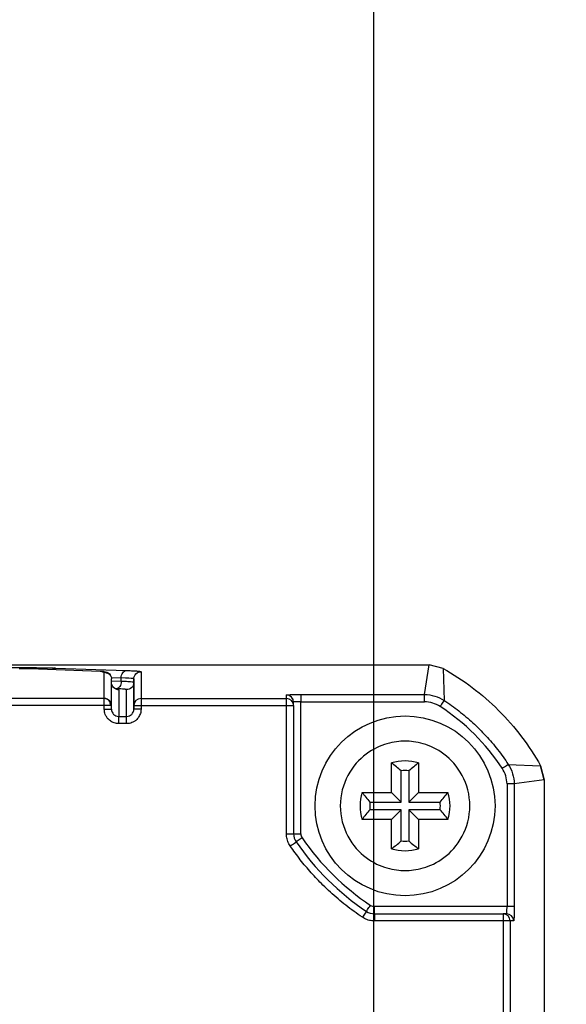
# Model space of a CAD drawing. Header units: millimetres. Extents: x 13 to 546, y 13 to 419.
# Tile 35 of 48: x 444 to 459, y 275 to 302. Entities that reach past the tile are written whole.
import ezdxf

# ---------------------------------------------------------------- set-up
doc = ezdxf.new("R2010")
doc.units = ezdxf.units.MM
doc.header["$LTSCALE"] = 2
doc.linetypes.add('SLD-Solid', pattern=[0])
doc.layers.add('DIMENSIONS', color=140, linetype='SLD-Solid', lineweight=25)
doc.styles.add('SLDTEXTSTYLE0', font='VERDANA.TTF')
doc.dimstyles.new('SLDDIMSTYLE3', dxfattribs={"dimtxt": 4.316016, "dimasz": 6.604, "dimexe": 0, "dimexo": 0.0625, "dimgap": 1.079004, "dimtad": 0, "dimtih": 1, "dimtoh": 1, "dimrnd": 1e-09, "dimzin": 12, "dimdsep": 46, "dimtxsty": 'SLDTEXTSTYLE0', "dimsah": 1, "dimcen": 0.09, "dimadec": 0, "dimazin": 3, "dimtfac": 1, "dimtmove": 0, "dimatfit": 0, "dimfxl": 0, "dimfrac": 2, "dimtolj": 1, "dimtzin": 12, "dimarcsym": 0})

# ---------------------------------------------------------------- blocks, each defined once
blk = doc.blocks.new('_D_11')
at = {"layer": 'DIMENSIONS'}
for p, q in [((415.841, 261.643), (415.841, 310.756)), ((453.472, 261.643), (453.472, 310.756)), ((415.841, 304.406), (403.141, 304.406)), ((428.289, 304.406), (426.839, 304.406)), ((426.839, 304.406), (426.839, 297.546)), ((441.114, 304.406), (442.563, 304.406)), ((442.563, 304.406), (442.563, 297.546)), ((453.472, 304.406), (466.172, 304.406)), ((426.839, 297.546), (428.289, 297.546)), ((442.563, 297.546), (441.114, 297.546))]:
    blk.add_line(p, q, dxfattribs=at)
for points in [[(415.841, 304.406), (409.237, 305.422), (409.237, 303.39)], [(453.472, 304.406), (460.076, 303.39), (460.076, 305.422)]]:
    blk.add_solid(points, dxfattribs=at)
at = {"layer": 'DIMENSIONS', "char_height": 4.2333, "attachment_point": 1, "style": 'SLDTEXTSTYLE0'}
for s, insert in [('37.6', (428.289, 310.749)), ('1.48', (428.289, 302.923))]:
    blk.add_mtext(s, dxfattribs=dict(at, insert=insert))

msp = doc.modelspace()

# ---------------------------------------------------------------- linework, layer by layer
for p, q in [((414.305115, 284.270721), (455.007764, 284.270721)), ((441.75127, 284.192155), (443.634927, 284.192155)), ((445.865095, 284.086627), (443.908665, 284.153354)), ((445.880892, 284.08632), (443.915483, 284.153354)), ((444.624666, 284.178175), (446.593785, 284.111015)), ((445.982073, 283.332572), (445.982132, 284.076995)), ((447.003329, 284.077299), (447.003269, 283.332572)), ((454.883452, 283.44286), (455.007764, 284.270721)), ((455.399899, 284.167952), (455.007764, 284.270721)), ((455.399899, 284.167952), (455.423923, 283.279046)), ((446.174434, 283.91579), (446.452324, 283.906312)), ((446.182073, 283.132683), (446.182132, 283.877106)), ((446.182073, 283.03263), (446.182132, 283.777169)), ((446.182132, 283.777169), (446.182132, 283.877111)), ((446.452324, 283.80637), (446.182132, 283.815586)), ((446.452324, 283.80637), (446.452324, 283.906312)), ((446.7916, 283.881375), (446.803329, 283.877415)), ((446.803329, 283.877415), (446.803269, 283.132688)), ((446.803269, 283.03263), (446.803329, 283.777473)), ((446.803329, 283.777473), (446.803329, 283.877415)), ((446.310861, 283.601667), (446.300054, 283.602036)), ((446.382132, 283.577285), (446.382073, 282.832281)), ((446.603269, 282.832281), (446.603329, 283.57759)), ((445.982073, 283.332572), (423.330838, 283.332572)), ((445.982073, 283.132685), (445.982073, 283.332572)), ((447.003269, 283.332572), (447.003269, 283.132688)), ((447.003269, 283.332572), (451.042956, 283.332572)), ((451.042956, 283.332572), (451.042956, 283.429218)), ((451.242955, 283.132688), (451.242955, 283.229334)), ((451.442955, 283.442861), (454.883452, 283.44286)), ((451.442955, 283.442861), (451.442955, 283.242977)), ((451.442955, 279.568929), (451.442955, 283.242977)), ((451.442955, 283.242977), (454.881065, 283.242977)), ((445.982073, 283.132685), (423.330838, 283.132688)), ((445.982073, 283.03263), (445.982073, 283.132685)), ((445.982073, 283.03263), (446.182073, 283.03263)), ((446.182073, 283.132683), (446.158222, 283.132683)), ((446.182073, 283.03263), (446.182073, 283.132683)), ((446.803269, 283.132688), (446.803269, 283.03263)), ((446.803269, 283.132688), (447.003269, 283.132688)), ((447.003269, 283.03263), (446.803269, 283.03263)), ((447.003269, 283.132688), (447.003269, 283.03263)), ((447.003269, 283.132688), (451.042956, 283.132688)), ((451.042956, 279.568778), (451.042956, 283.132688)), ((451.042956, 283.132688), (451.242955, 283.132688)), ((451.242955, 283.132688), (451.242955, 279.568854)), ((446.382073, 282.832281), (446.603269, 282.832281)), ((446.382073, 282.632397), (446.382073, 282.832281)), ((446.603269, 282.632397), (446.603269, 282.832281)), ((446.603269, 282.632397), (446.382073, 282.632397)), ((453.964395, 280.720281), (453.964395, 281.537705)), ((454.232344, 280.452332), (454.232344, 281.32148)), ((454.446446, 281.32148), (454.446446, 280.452332)), ((454.714395, 281.537705), (454.714395, 280.720281)), ((457.207691, 281.499747), (458.106077, 281.461808)), ((458.20885, 281.069667), (458.106077, 281.461808)), ((458.106077, 281.461808), (458.20885, 281.069667)), ((458.20885, 281.069667), (457.373024, 280.95704)), ((458.20885, 281.069667), (458.20885, 229.964641)), ((457.173142, 280.954664), (457.173142, 277.542972)), ((457.373024, 280.95704), (457.373024, 277.542972)), ((453.146971, 280.720281), (453.964395, 280.720281)), ((453.964395, 280.720281), (454.232344, 280.452332)), ((454.714395, 280.720281), (454.446446, 280.452332)), ((454.714395, 280.720281), (455.531819, 280.720281)), ((453.363196, 280.452332), (454.232344, 280.452332)), ((454.232344, 280.23823), (453.363196, 280.23823)), ((453.964395, 279.970281), (454.232344, 280.23823)), ((454.232344, 279.369083), (454.232344, 280.23823)), ((454.446446, 280.452332), (455.315594, 280.452332)), ((454.714395, 279.970281), (454.446446, 280.23823)), ((455.315594, 280.23823), (454.446446, 280.23823)), ((454.446446, 280.23823), (454.446446, 279.369083)), ((453.964395, 279.970281), (453.146971, 279.970281)), ((453.964395, 279.152857), (453.964395, 279.970281)), ((454.714395, 279.970281), (454.714395, 279.152857)), ((455.531819, 279.970281), (454.714395, 279.970281)), ((451.478076, 279.455727), (451.313239, 279.342462)), ((453.48934, 277.342972), (453.48934, 277.542972)), ((457.173142, 277.542972), (453.48934, 277.542972)), ((457.373025, 277.542972), (457.173143, 277.542972)), ((453.48934, 277.342972), (457.061794, 277.342972)), ((457.061794, 277.342972), (457.061794, 277.142972)), ((457.15937, 277.342972), (457.061794, 277.342972)), ((457.061794, 277.142972), (453.489265, 277.142972)), ((457.061794, 277.142972), (457.061794, 245.1466)), ((457.261675, 277.142972), (457.061794, 277.142972)), ((457.261675, 277.142972), (457.261675, 245.1466)), ((457.359251, 277.142972), (457.261675, 277.142972))]:
    msp.add_line(p, q)
at = {"flags": 128}
for points in [[(451.042956, 283.132688), (451.042956, 283.17087), (451.042956, 283.207647), (451.042956, 283.241667), (451.042956, 283.271678), (451.042956, 283.296577), (451.042956, 283.315447), (451.042956, 283.327594), (451.042956, 283.332572)], [(446.158222, 283.132683), (446.148367, 283.132683), (446.123494, 283.132683), (446.093187, 283.132683), (446.05861, 283.132683), (446.021091, 283.132683), (445.982073, 283.132685)]]:
    msp.add_lwpolyline(points, dxfattribs=at)
msp.add_circle((454.339395, 280.345281), 2.5)
for centre, radius, start, end in [((445.982131, 283.13263), 0.199942, 0.0151251, 90.016642), ((447.003211, 283.13263), 0.199942, 89.9833464, 179.9833438), ((451.043014, 283.229276), 0.199942, 0.0166572, 90.0166474), ((451.043014, 283.13263), 0.199942, 0.0166571, 90.0166079), ((454.339395, 280.345281), 1.25, 72.5423969, 107.4576031), ((454.339395, 280.345281), 0.982051, 83.7419002, 96.2580998), ((454.339395, 280.345281), 1.25, 162.5423969, 197.4576031), ((454.339395, 280.345281), 1.25, 342.5423969, 17.4576031), ((454.339395, 280.345281), 0.982051, 173.7419002, 186.2580998), ((454.339395, 280.345281), 0.982051, 353.7419002, 6.2580998), ((454.339395, 280.345281), 0.982051, 263.7419002, 276.2580998), ((457.340886, 283.484259), 7.313481, 214.4942515, 236.1454114), ((454.339395, 280.345281), 1.25, 252.5423969, 287.4576031), ((457.061735, 277.143031), 0.199941, 359.9830311, 89.9830304), ((457.159311, 277.143031), 0.199941, 359.9830311, 89.983021)]:
    msp.add_arc(centre, radius, start, end)
for points, knots in [([(443.908665, 284.153354), (443.896006, 284.153754), (443.870687, 284.154554), (443.82701, 284.155532), (443.772234, 284.156454), (443.704836, 284.157195), (443.652204, 284.157296), (443.625894, 284.157346)], [0, 0, 0, 0, 0.164899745, 0.329788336, 0.497477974, 0.748795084, 1, 1, 1, 1]), ([(443.634927, 284.192155), (443.671371, 284.192127), (443.744105, 284.192072), (443.852524, 284.191617), (443.959794, 284.19089), (444.065888, 284.189864), (444.192815, 284.188275), (444.336151, 284.185884), (444.490114, 284.182438), (444.579675, 284.179601), (444.624666, 284.178175)], [0, 0, 0, 0, 0.099480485, 0.19853646, 0.297789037, 0.39785567, 0.499338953, 0.666626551, 0.832528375, 1, 1, 1, 1]), ([(443.634932, 284.151561), (443.634932, 284.159921), (443.634932, 284.185001), (443.634932, 284.189293), (443.634932, 284.192155)], [0, 0, 0, 0, 0.3333333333, 1, 1, 1, 1]), ([(444.624666, 284.178175), (444.605787, 284.175304), (444.574675, 284.170571), (444.550355, 284.142905), (444.540792, 284.132027)], [0, 0, 0, 0, 0.606807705, 1, 1, 1, 1]), ([(445.982132, 284.076995), (445.981476, 284.077582), (445.980163, 284.078757), (445.969568, 284.0805), (445.949971, 284.082471), (445.917727, 284.084618), (445.882636, 284.085957), (445.865095, 284.086627)], [0, 0, 0, 0, 0.164900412, 0.329789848, 0.497476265, 0.748791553, 1, 1, 1, 1]), ([(446.167616, 283.95181), (446.160022, 283.964755), (446.145131, 283.99014), (446.087418, 284.024675), (446.012162, 284.053526), (445.949268, 284.066554), (445.918598, 284.072907)], [0, 0, 0, 0, 0.26621451, 0.522042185, 0.7669256, 1, 1, 1, 1]), ([(445.982132, 284.076995), (446.029272, 284.076998), (446.0845, 284.057487), (446.162603, 283.979429), (446.182129, 283.924229), (446.182129, 283.877111)], [0, 0, 0, 0, 0.5, 0.5, 1, 1, 1, 1]), ([(446.452324, 283.906312), (446.452324, 283.953425), (446.466135, 284.009092), (446.521378, 284.089034), (446.56044, 284.109879), (446.593782, 284.111015)], [0, 0, 0, 0, 0.5, 0.5, 1, 1, 1, 1]), ([(446.593785, 284.111015), (446.618951, 284.110118), (446.669177, 284.108326), (446.736341, 284.105393), (446.797055, 284.102296), (446.850729, 284.099015), (446.907476, 284.094835), (446.959198, 284.089694), (446.996579, 284.083551), (447.001072, 284.079389), (447.003329, 284.077299)], [0, 0, 0, 0, 0.0994795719, 0.1985360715, 0.2977896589, 0.39785683, 0.4993392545, 0.6666248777, 0.8325281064, 1, 1, 1, 1]), ([(446.803329, 283.877415), (446.803329, 283.929744), (446.824883, 283.981752), (446.898931, 284.055757), (446.950969, 284.077299), (447.003329, 284.077299)], [0, 0, 0, 0, 0.5, 0.5, 1, 1, 1, 1]), ([(455.399899, 284.167952), (455.955759, 283.85511), (456.479155, 283.460092), (457.398203, 282.541055), (457.793228, 282.017664), (458.106077, 281.461808)], [0, 0, 0, 0, 0.5, 0.5, 1, 1, 1, 1]), ([(446.382132, 283.577285), (446.334989, 283.577285), (446.279759, 283.596793), (446.201649, 283.674849), (446.182121, 283.730049), (446.18212, 283.777169)], [0, 0, 0, 0, 0.5, 0.5, 1, 1, 1, 1]), ([(446.452324, 283.80637), (446.452324, 283.754041), (446.437078, 283.701514), (446.384703, 283.625725), (446.347896, 283.602929), (446.310861, 283.601667)], [0, 0, 0, 0, 0.5, 0.5, 1, 1, 1, 1]), ([(446.79164, 283.78148), (446.788877, 283.782814), (446.78061, 283.786809), (446.717009, 283.793182), (446.609726, 283.80036), (446.504917, 283.804362), (446.452324, 283.80637)], [0, 0, 0, 0, 0.142959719, 0.427878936, 0.712915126, 1, 1, 1, 1]), ([(446.803329, 283.777473), (446.803329, 283.73036), (446.783802, 283.675164), (446.705698, 283.597104), (446.650469, 283.577589), (446.603329, 283.57759)], [0, 0, 0, 0, 0.5, 0.5, 1, 1, 1, 1]), ([(446.603329, 283.57759), (446.602398, 283.57867), (446.600523, 283.580845), (446.585491, 283.584109), (446.561453, 283.587385), (446.518442, 283.591608), (446.443144, 283.596664), (446.355409, 283.599983), (446.310864, 283.601667)], [0, 0, 0, 0, 0.121259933, 0.244264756, 0.370179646, 0.500091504, 0.746184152, 1, 1, 1, 1]), ([(446.323161, 283.587468), (446.340069, 283.585891), (446.375313, 283.582604), (446.379798, 283.579105), (446.382132, 283.577285)], [0, 0, 0, 0, 0.47976302, 1, 1, 1, 1]), ([(446.158127, 283.127098), (446.156578, 283.151965), (446.154196, 283.190186), (446.134236, 283.236851), (446.113123, 283.2693), (446.086469, 283.295971), (446.047245, 283.322554), (446.013922, 283.328523), (445.992243, 283.332406)], [0, 0, 0, 0, 0.2397870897, 0.3685724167, 0.4999995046, 0.6314266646, 0.7602121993, 1, 1, 1, 1]), ([(451.042956, 283.429218), (451.043829, 283.429926), (451.045559, 283.431326), (451.060275, 283.433374), (451.083902, 283.435328), (451.117463, 283.437176), (451.160426, 283.438996), (451.220154, 283.440657), (451.290017, 283.441907), (451.366375, 283.442747), (451.416775, 283.442822), (451.442955, 283.442861)], [0, 0, 0, 0, 0.099096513, 0.196215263, 0.293822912, 0.394350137, 0.500026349, 0.619981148, 0.759901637, 0.87528283, 1, 1, 1, 1]), ([(451.442955, 283.242977), (451.390449, 283.242977), (451.338558, 283.241506), (451.26451, 283.236456), (451.242955, 283.232916), (451.242955, 283.229334)], [0, 0, 0, 0, 0.5, 0.5, 1, 1, 1, 1]), ([(454.881065, 283.242977), (454.881463, 283.294198), (454.881861, 283.345131), (454.882656, 283.418795), (454.883054, 283.441111), (454.883452, 283.44286)], [0, 0, 0, 0, 0.5, 0.5, 1, 1, 1, 1]), ([(455.423923, 283.279046), (455.423366, 283.277734), (455.412367, 283.260498), (455.370233, 283.195346), (455.340794, 283.150016), (455.315534, 283.111068)], [0, 0, 0, 0, 0.5, 0.5, 1, 1, 1, 1]), ([(455.423923, 283.279046), (455.493722, 283.232098), (455.633571, 283.138034), (455.836173, 282.986071), (456.033374, 282.826159), (456.22411, 282.657867), (456.408005, 282.481806), (456.584525, 282.298353), (456.753292, 282.108042), (456.913693, 281.911247), (457.066159, 281.709033), (457.16057, 281.569426), (457.207691, 281.499747)], [0, 0, 0, 0, 0.099464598, 0.199285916, 0.299376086, 0.399646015, 0.500005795, 0.60036511, 0.700633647, 0.800721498, 0.900539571, 1, 1, 1, 1]), ([(446.382073, 282.632397), (446.361329, 282.633271), (446.320254, 282.635002), (446.260215, 282.649728), (446.202923, 282.673369), (446.148739, 282.706951), (446.095391, 282.749942), (446.046668, 282.809706), (446.010037, 282.879609), (445.985399, 282.956008), (445.98321, 283.006435), (445.982073, 283.03263)], [0, 0, 0, 0, 0.099039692, 0.196108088, 0.293675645, 0.394176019, 0.499840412, 0.619808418, 0.75977453, 0.875211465, 1, 1, 1, 1]), ([(446.182073, 283.03263), (446.182073, 282.980031), (446.203628, 282.92805), (446.277676, 282.853873), (446.329566, 282.832281), (446.382073, 282.832281)], [0, 0, 0, 0, 0.5, 0.5, 1, 1, 1, 1]), ([(447.003269, 283.03263), (447.002395, 283.011874), (447.000666, 282.970776), (446.985949, 282.910704), (446.962323, 282.85338), (446.928761, 282.799164), (446.885798, 282.745787), (446.826071, 282.697035), (446.756207, 282.66038), (446.679849, 282.635725), (446.629449, 282.633535), (446.603269, 282.632397)], [0, 0, 0, 0, 0.099096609, 0.19621542, 0.293823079, 0.394350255, 0.500026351, 0.619981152, 0.759901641, 0.875282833, 1, 1, 1, 1]), ([(446.603269, 282.832281), (446.655776, 282.832281), (446.707666, 282.853873), (446.781714, 282.92805), (446.803269, 282.980031), (446.803269, 283.03263)], [0, 0, 0, 0, 0.5, 0.5, 1, 1, 1, 1]), ([(454.339395, 278.545281), (454.189395, 278.545281), (454.019715, 278.563521), (453.651075, 278.671041), (453.451395, 278.761281), (453.067395, 279.049281), (452.884031, 279.249087), (452.618288, 279.747357), (452.539395, 280.045281), (452.539395, 280.645281), (452.618288, 280.943205), (452.884031, 281.441475), (453.067395, 281.641281), (453.451395, 281.929281), (453.651075, 282.019521), (454.019715, 282.127041), (454.189395, 282.145281), (454.489395, 282.145281), (454.659075, 282.127041), (455.027715, 282.019521), (455.227395, 281.929281), (455.611395, 281.641281), (455.794758, 281.441475), (456.060502, 280.943205), (456.139395, 280.645281), (456.139395, 280.045281), (456.060502, 279.747357), (455.794758, 279.249087), (455.611395, 279.049281), (455.227395, 278.761281), (455.027715, 278.671041), (454.659075, 278.563521), (454.489395, 278.545281), (454.339395, 278.545281)], [0, 0, 0, 0, 0.0625, 0.0625, 0.125, 0.125, 0.1875, 0.1875, 0.25, 0.25, 0.3125, 0.3125, 0.375, 0.375, 0.4375, 0.4375, 0.5, 0.5, 0.5625, 0.5625, 0.625, 0.625, 0.6875, 0.6875, 0.75, 0.75, 0.8125, 0.8125, 0.875, 0.875, 0.9375, 0.9375, 1, 1, 1, 1]), ([(457.04001, 281.390897), (457.078891, 281.416261), (457.124145, 281.445822), (457.189183, 281.488133), (457.206386, 281.499181), (457.207691, 281.499747)], [0, 0, 0, 0, 0.5, 0.5, 1, 1, 1, 1]), ([(457.373024, 280.95704), (457.371257, 280.956644), (457.348933, 280.956248), (457.275272, 280.955456), (457.224351, 280.95506), (457.173142, 280.954664)], [0, 0, 0, 0, 0.5, 0.5, 1, 1, 1, 1]), ([(451.042955, 279.568778), (451.095315, 279.568791), (451.147353, 279.568803), (451.221401, 279.568829), (451.242955, 279.568841), (451.242955, 279.568854)], [0, 0, 0, 0, 0.5, 0.5, 1, 1, 1, 1]), ([(451.148404, 279.229198), (451.135219, 279.249794), (451.109141, 279.290532), (451.079683, 279.356556), (451.058451, 279.424928), (451.045333, 279.496013), (451.043754, 279.544345), (451.042956, 279.568778)], [0, 0, 0, 0, 0.20301169, 0.40154652, 0.598554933, 0.797055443, 1, 1, 1, 1]), ([(451.242955, 279.568854), (451.242955, 279.568854), (451.262482, 279.568861), (451.340587, 279.568891), (451.395815, 279.568912), (451.442955, 279.568929)], [0, 0, 0, 0, 0.5, 0.5, 1, 1, 1, 1]), ([(451.148404, 279.229198), (451.18725, 279.255905), (451.232812, 279.28712), (451.297235, 279.331284), (451.31332, 279.342356), (451.313245, 279.342466)], [0, 0, 0, 0, 0.5, 0.5, 1, 1, 1, 1]), ([(453.155224, 277.244659), (453.077112, 277.298294), (452.921044, 277.405458), (452.694964, 277.577171), (452.475228, 277.756603), (452.262395, 277.944572), (452.010886, 278.183985), (451.728589, 278.481735), (451.423476, 278.843955), (451.240163, 279.100688), (451.148404, 279.229198)], [0, 0, 0, 0, 0.100117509, 0.200035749, 0.299897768, 0.399846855, 0.500025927, 0.66675186, 0.833188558, 1, 1, 1, 1]), ([(453.26664, 277.410749), (453.26664, 277.410749), (453.277512, 277.426968), (453.320999, 277.491847), (453.351749, 277.537723), (453.377996, 277.576881)], [0, 0, 0, 0, 0.5, 0.5, 1, 1, 1, 1]), ([(457.15937, 277.342972), (457.162986, 277.342972), (457.166559, 277.364526), (457.171659, 277.438574), (457.173143, 277.490465), (457.173143, 277.542972)], [0, 0, 0, 0, 0.5, 0.5, 1, 1, 1, 1]), ([(457.373025, 277.542972), (457.372995, 277.52223), (457.372935, 277.481158), (457.372429, 277.421122), (457.371615, 277.36383), (457.370459, 277.309643), (457.36898, 277.256291), (457.366923, 277.207566), (457.364517, 277.170936), (457.361888, 277.146297), (457.360153, 277.144109), (457.359251, 277.142972)], [0, 0, 0, 0, 0.099027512, 0.196088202, 0.293654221, 0.394160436, 0.499838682, 0.619806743, 0.759773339, 0.875210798, 1, 1, 1, 1]), ([(453.26664, 277.410749), (453.26664, 277.410749), (453.254901, 277.393249), (453.213113, 277.330955), (453.184772, 277.288707), (453.155223, 277.244658)], [0, 0, 0, 0, 0.5, 0.5, 1, 1, 1, 1]), ([(453.489265, 277.142972), (453.465299, 277.143742), (453.417872, 277.145268), (453.348069, 277.157918), (453.28083, 277.178387), (453.215807, 277.206781), (453.175562, 277.231943), (453.155224, 277.244659)], [0, 0, 0, 0, 0.202832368, 0.401388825, 0.598510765, 0.797101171, 1, 1, 1, 1]), ([(453.48934, 277.342972), (453.48934, 277.342972), (453.489332, 277.323446), (453.489303, 277.245341), (453.489283, 277.190112), (453.489265, 277.142972)], [0, 0, 0, 0, 0.5, 0.5, 1, 1, 1, 1])]:
    msp.add_open_spline(points, degree=3, knots=knots)
for points in [[(446.779642, 283.885412), (446.732844, 283.893284), (446.618468, 283.900646), (446.452324, 283.906312)], [(455.315534, 283.111068), (455.186113, 283.192468), (455.034063, 283.238628), (454.881065, 283.242977)], [(454.883452, 283.44286), (455.071173, 283.438631), (455.265789, 283.379583), (455.423923, 283.279046)], [(457.040011, 281.390897), (456.588697, 282.075022), (455.999772, 282.662131), (455.315534, 283.111068)], [(454.232344, 281.32148), (454.143439, 281.401168), (454.054051, 281.471916), (453.964395, 281.537705)], [(454.714395, 281.537705), (454.624739, 281.471916), (454.53535, 281.401168), (454.446446, 281.32148)], [(457.173142, 280.954664), (457.168792, 281.108179), (457.122269, 281.260973), (457.04001, 281.390897)], [(457.207691, 281.499747), (457.309151, 281.3412), (457.368796, 281.145624), (457.373024, 280.95704)], [(453.146971, 280.720281), (453.21276, 280.630625), (453.283508, 280.541237), (453.363196, 280.452332)], [(455.315594, 280.452332), (455.395282, 280.541237), (455.466029, 280.630625), (455.531819, 280.720281)], [(453.363196, 280.23823), (453.283508, 280.149326), (453.21276, 280.059937), (453.146971, 279.970281)], [(455.531819, 279.970281), (455.466029, 280.059937), (455.395282, 280.149326), (455.315594, 280.23823)], [(451.242962, 279.568854), (451.243436, 279.489323), (451.268275, 279.408781), (451.313245, 279.342466)], [(451.442955, 279.568929), (451.442972, 279.528867), (451.455487, 279.488805), (451.478076, 279.455727)], [(451.478076, 279.455727), (451.987015, 278.715057), (452.631696, 278.077527), (453.377996, 277.576881)], [(453.964395, 279.152857), (454.054051, 279.218647), (454.143439, 279.289394), (454.232344, 279.369083)], [(454.446446, 279.369083), (454.53535, 279.289394), (454.624739, 279.218647), (454.714395, 279.152857)], [(453.377996, 277.576881), (453.410665, 277.554984), (453.450028, 277.543081), (453.48934, 277.542972)], [(453.266644, 277.410754), (453.331662, 277.367714), (453.411997, 277.343), (453.48934, 277.342972)]]:
    msp.add_open_spline(points, degree=3)

# ---------------------------------------------------------------- dimensions: what is measured, and where the dimension line sits
at = {"layer": 'DIMENSIONS'}
dim = msp.add_linear_dim(base=(453.471675, 304.405833), p1=(415.841235, 259.103179), p2=(453.471675, 259.103179), dimstyle='SLDDIMSTYLE3', dxfattribs=at)
dim.commit()
dim.dimension.update_dxf_attribs({"geometry": '_D_11', "text_midpoint": (434.701394, 304.405833), "dimtype": 160})

doc.saveas('drawing.dxf')
